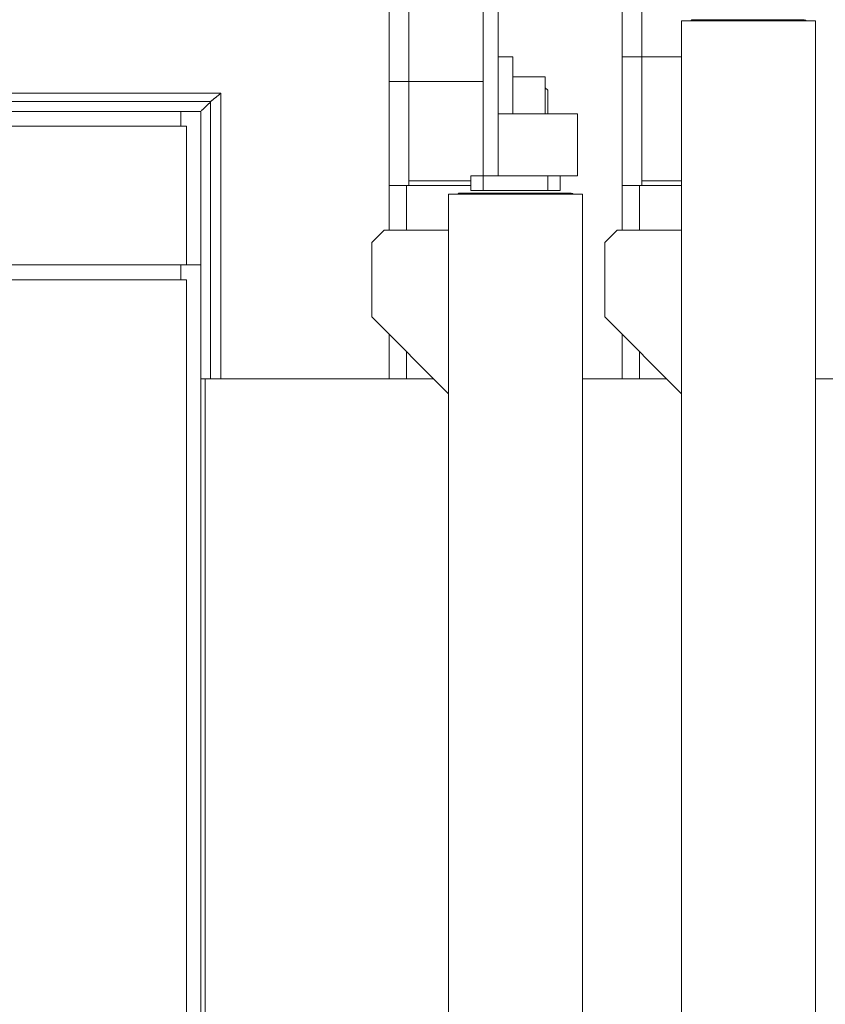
# Model space of a CAD drawing. Extents: x 0 to 59450, y 0 to 42050.
# Tile 60 of 256: x 6820 to 7145, y 24741 to 25138. Entities that reach past the tile are written whole.
import ezdxf

# ---------------------------------------------------------------- set-up
doc = ezdxf.new("R2010")
doc.units = 0
doc.header["$LTSCALE"] = 20
doc.header["$MEASUREMENT"] = 0
doc.layers.get('0').update_dxf_attribs({"linetype": 'CONTINUOUS'})
doc.layers.get('Defpoints').update_dxf_attribs({"linetype": 'CONTINUOUS'})
doc.dimstyles.new('DXF001', dxfattribs={"dimtxt": 3.1, "dimasz": 2, "dimexe": 2, "dimexo": 0.8, "dimgap": 0.09, "dimtad": 1, "dimdsep": 46, "dimtxsty": 'STANDARD', "dimcen": 0.09, "dimazin": 2, "dimtfac": 0.645161, "dimtdec": 4, "dimtmove": 0, "dimatfit": 3, "dimfxl": 1, "dimtvp": 0.66129, "dimtolj": 1, "dimtzin": 0, "dimarcsym": 0})

# ---------------------------------------------------------------- blocks, each defined once
blk = doc.blocks.new('_OPEN')
at = {"color": 0, "linetype": 'ByBlock', "lineweight": -2}
for p, q in [((-1, 0.166667), (0, 0)), ((0, 0), (-1, -0.166667)), ((0, 0), (-1, 0))]:
    blk.add_line(p, q, dxfattribs=at)
blk = doc.blocks.new('*D44')
at = {"color": 0, "linetype": 'Continuous', "lineweight": -2}
for p, q in [((7495.74, 25551.04), (5851.6, 25551.04)), ((5853.6, 25549.04), (5853.6, 23690.46)), ((9569.23, 23688.46), (5851.6, 23688.46))]:
    blk.add_line(p, q, dxfattribs=at)
at = {"layer": 'Defpoints', "color": 0, "linetype": 'Continuous'}
for p in [(7496.54, 25551.04), (5853.6, 23688.46), (9570.03, 23688.46)]:
    blk.add_point(p, dxfattribs=at)
at = {"color": 0, "linetype": 'Continuous', "lineweight": -2, "xscale": 2, "yscale": 2, "zscale": 2}
for p, rotation in [((5853.6, 25551.04), 90), ((5853.6, 23688.46), 270)]:
    blk.add_blockref('_OPEN', p, dxfattribs=dict(at, rotation=rotation))
at = {"color": 0, "linetype": 'Continuous', "lineweight": 13, "insert": (5803.51, 24793.65), "char_height": 100, "attachment_point": 5, "rotation": 90}
blk.add_mtext('\\A1;\\A1;1863', dxfattribs=at)

msp = doc.modelspace()

# ---------------------------------------------------------------- linework, layer by layer
at = {"color": 3, "linetype": 'Continuous', "lineweight": 13}
for p, q in [((7062.543, 25123.041), (7062.543, 25307.541)), ((7070.543, 25307.541), (7070.543, 25123.041)), ((6968.543, 25113.041), (6968.543, 25278.541)), ((6976.543, 25278.541), (6976.543, 25113.041)), ((7006.543, 25171.054), (7006.543, 25075.041)), ((7012.543, 25075.041), (7012.543, 25171.054)), ((7086.543, 25137.641), (7086.543, 24418.441)), ((7113.543, 25137.541), (7086.543, 25137.541)), ((7091.043, 25138.041), (7136.043, 25138.041)), ((7140.543, 25137.541), (7113.543, 25137.541)), ((7140.543, 24418.441), (7140.543, 25137.641)), ((7018.543, 25123.041), (7012.543, 25123.041)), ((7018.543, 25100.042), (7018.543, 25123.041)), ((7062.543, 25071.041), (7062.543, 25123.041)), ((7062.543, 25123.041), (7070.543, 25123.041)), ((7070.543, 25123.041), (7070.543, 25071.041)), ((7070.544, 25123.041), (7086.543, 25123.041)), ((6968.543, 25071.041), (6968.543, 25113.041)), ((6968.543, 25113.041), (6976.543, 25113.041)), ((6976.543, 25113.041), (7006.543, 25113.041)), ((6976.543, 25113.041), (6976.543, 25071.041)), ((7031.543, 25115.041), (7018.543, 25115.041)), ((7031.543, 25115.041), (7031.543, 25103.041)), ((7032.544, 25109.54), (7031.543, 25110.541)), ((7032.543, 25109.54), (7032.543, 25100.042)), ((6725.399, 25108.345), (6900.74, 25108.345)), ((6896.543, 25105.031), (6725.399, 25105.031)), ((6819.528, 25105.041), (6823.807, 25105.041)), ((6823.807, 25105.041), (6828.085, 25105.041)), ((6828.085, 25105.041), (6832.364, 25105.041)), ((6832.364, 25105.041), (6836.643, 25105.041)), ((6836.643, 25105.041), (6840.919, 25105.041)), ((6840.919, 25105.041), (6845.2, 25105.041)), ((6845.2, 25105.041), (6849.487, 25105.041)), ((6849.487, 25105.041), (6853.757, 25105.041)), ((6853.757, 25105.041), (6858.001, 25105.041)), ((6858.001, 25105.041), (6862.314, 25105.041)), ((6862.314, 25105.041), (6866.728, 25105.041)), ((6866.728, 25105.041), (6870.871, 25105.041)), ((6870.871, 25105.041), (6874.618, 25105.041)), ((6874.618, 25105.041), (6879.429, 25105.041)), ((6879.429, 25105.041), (6886.839, 25105.041)), ((6886.839, 25105.041), (6896.543, 25105.041)), ((6896.543, 25104.824), (6896.444, 25104.73)), ((6896.543, 25105.041), (6896.648, 25105.123)), ((6896.543, 25105.041), (6896.543, 24993.041)), ((6896.648, 25105.123), (6896.753, 25105.206)), ((6896.753, 25105.206), (6896.858, 25105.288)), ((6896.858, 25105.288), (6896.963, 25105.37)), ((6896.963, 25105.37), (6897.068, 25105.453)), ((6897.068, 25105.453), (6897.173, 25105.535)), ((6897.173, 25105.535), (6897.277, 25105.618)), ((6897.277, 25105.618), (6897.382, 25105.7)), ((6897.382, 25105.7), (6897.487, 25105.783)), ((6897.487, 25105.783), (6897.592, 25105.865)), ((6897.592, 25105.865), (6897.697, 25105.948)), ((6897.697, 25105.948), (6897.802, 25106.03)), ((6897.802, 25106.03), (6897.907, 25106.113)), ((6897.907, 25106.113), (6898.012, 25106.196)), ((6898.012, 25106.196), (6898.117, 25106.278)), ((6898.117, 25106.278), (6898.221, 25106.361)), ((6898.221, 25106.361), (6898.326, 25106.444)), ((6898.326, 25106.444), (6898.431, 25106.526)), ((6898.431, 25106.526), (6898.536, 25106.609)), ((6898.536, 25106.609), (6898.641, 25106.691)), ((6898.641, 25106.691), (6898.746, 25106.774)), ((6898.746, 25106.774), (6898.851, 25106.857)), ((6898.851, 25106.857), (6898.956, 25106.94)), ((6898.956, 25106.94), (6899.061, 25107.022)), ((6899.061, 25107.022), (6899.166, 25107.105)), ((6899.166, 25107.105), (6899.27, 25107.188)), ((6899.27, 25107.188), (6899.375, 25107.27)), ((6899.375, 25107.27), (6899.48, 25107.353)), ((6899.48, 25107.353), (6899.585, 25107.436)), ((6899.585, 25107.436), (6899.69, 25107.519)), ((6899.69, 25107.519), (6899.794, 25107.601)), ((6899.794, 25107.601), (6899.9, 25107.684)), ((6899.9, 25107.684), (6900.008, 25107.769)), ((6900.008, 25107.769), (6900.11, 25107.849)), ((6900.11, 25107.849), (6900.202, 25107.922)), ((6900.202, 25107.922), (6900.32, 25108.015)), ((6900.32, 25108.015), (6900.502, 25108.158)), ((6900.502, 25108.158), (6900.74, 25108.345)), ((6900.739, 25108.345), (6900.739, 24993.041)), ((6884.544, 25101.041), (6731.003, 25101.041)), ((6884.543, 25095.041), (6884.543, 25101.041)), ((6892.543, 25101.041), (6884.544, 25101.041)), ((6892.543, 25101.041), (6892.543, 25039.041)), ((6892.563, 25101.041), (6892.545, 25101.041)), ((6892.789, 25101.257), (6892.563, 25101.043)), ((6892.565, 24993.041), (6892.565, 25101.041)), ((6892.962, 25101.42), (6892.789, 25101.257)), ((6893.074, 25101.527), (6892.962, 25101.42)), ((6893.161, 25101.609), (6893.074, 25101.527)), ((6893.257, 25101.701), (6893.161, 25101.609)), ((6893.36, 25101.798), (6893.257, 25101.701)), ((6893.46, 25101.893), (6893.36, 25101.798)), ((6893.559, 25101.987), (6893.46, 25101.893)), ((6893.658, 25102.082), (6893.559, 25101.987)), ((6893.758, 25102.176), (6893.658, 25102.082)), ((6893.858, 25102.271), (6893.758, 25102.176)), ((6893.957, 25102.365), (6893.858, 25102.271)), ((6894.056, 25102.46), (6893.957, 25102.365)), ((6894.156, 25102.554), (6894.056, 25102.46)), ((6894.255, 25102.649), (6894.156, 25102.554)), ((6894.355, 25102.744), (6894.255, 25102.649)), ((6894.454, 25102.838), (6894.355, 25102.744)), ((6894.554, 25102.933), (6894.454, 25102.838)), ((6894.653, 25103.027), (6894.554, 25102.933)), ((6894.753, 25103.122), (6894.653, 25103.027)), ((6894.852, 25103.216), (6894.753, 25103.122)), ((6894.952, 25103.311), (6894.852, 25103.216)), ((6895.051, 25103.406), (6894.952, 25103.311)), ((6895.151, 25103.5), (6895.051, 25103.406)), ((6895.25, 25103.595), (6895.151, 25103.5)), ((6895.349, 25103.689), (6895.25, 25103.595)), ((6895.449, 25103.784), (6895.349, 25103.689)), ((6895.548, 25103.879), (6895.449, 25103.784)), ((6895.648, 25103.973), (6895.548, 25103.879)), ((6895.747, 25104.068), (6895.648, 25103.973)), ((6895.847, 25104.162), (6895.747, 25104.068)), ((6895.946, 25104.257), (6895.847, 25104.162)), ((6896.046, 25104.352), (6895.946, 25104.257)), ((6896.145, 25104.446), (6896.046, 25104.352)), ((6896.245, 25104.541), (6896.145, 25104.446)), ((6896.344, 25104.635), (6896.245, 25104.541)), ((6896.444, 25104.73), (6896.344, 25104.635)), ((7031.543, 25100.042), (7031.543, 25103.041)), ((7018.555, 25100.041), (7012.544, 25100.041)), ((7039.553, 25100.041), (7018.553, 25100.041)), ((7039.553, 25100.041), (7044.553, 25100.041)), ((7044.553, 25100.041), (7044.553, 25075.041)), ((6886.799, 25095.041), (6757.334, 25095.041)), ((6884.543, 25095.039), (6884.543, 25095.041)), ((6886.799, 25095.041), (6886.799, 25039.041)), ((7001.543, 25073.041), (6976.543, 25073.041)), ((7001.543, 25075.041), (7006.543, 25075.041)), ((7001.543, 25069.041), (7001.543, 25075.041)), ((7006.543, 25069.041), (7006.543, 25075.041)), ((7006.543, 25075.041), (7012.543, 25075.041)), ((7012.543, 25075.041), (7032.543, 25075.041)), ((7032.543, 25075.041), (7037.543, 25075.041)), ((7032.543, 25069.041), (7032.543, 25075.041)), ((7037.543, 25075.041), (7039.553, 25075.041)), ((7037.543, 25075.041), (7037.543, 25069.041)), ((7044.553, 25075.041), (7039.553, 25075.041)), ((7086.543, 25073.041), (7070.543, 25073.041)), ((6968.543, 25071.041), (6976.543, 25071.041)), ((6968.543, 25053.041), (6968.543, 25071.041)), ((6975.543, 25053.041), (6975.543, 25071.041)), ((7001.543, 25071.041), (6976.543, 25071.041)), ((7006.543, 25069.041), (7001.543, 25069.041)), ((7032.543, 25069.041), (7006.543, 25069.041)), ((7037.543, 25069.041), (7032.543, 25069.041)), ((7070.543, 25071.041), (7062.543, 25071.041)), ((7062.543, 25053.041), (7062.543, 25071.041)), ((7069.543, 25053.041), (7069.543, 25071.041)), ((7086.543, 25071.041), (7070.544, 25071.041)), ((6992.543, 25067.641), (6992.543, 24448.441)), ((7019.543, 25067.541), (6992.543, 25067.541)), ((6997.042, 25068.042), (6997.026, 25068.042)), ((6997.043, 25068.041), (7042.043, 25068.041)), ((7046.543, 25067.541), (7019.543, 25067.541)), ((7046.543, 24448.441), (7046.543, 25067.641)), ((6966.543, 25053.041), (6961.543, 25048.041)), ((6966.543, 25053.041), (6992.543, 25053.041)), ((7060.543, 25053.041), (7055.543, 25048.041)), ((7060.543, 25053.041), (7086.543, 25053.041)), ((6961.543, 25048.041), (6961.543, 25018.041)), ((7055.543, 25048.041), (7055.543, 25018.041)), ((6757.334, 25039.041), (6886.799, 25039.041)), ((6884.543, 25033.041), (6884.543, 25039.041)), ((6892.543, 25039.041), (6886.799, 25039.041)), ((6892.543, 24993.039), (6892.543, 25039.041)), ((6892.543, 25039.041), (6892.565, 25039.041)), ((6892.543, 25039.041), (6892.565, 25038.982)), ((6886.799, 25033.041), (6757.069, 25033.041)), ((6886.799, 25033.041), (6886.799, 24623.041)), ((6961.543, 25018.041), (6992.543, 24987.041)), ((7055.543, 25018.041), (7086.543, 24987.041)), ((6968.543, 24993.041), (6968.543, 25011.041)), ((7062.543, 24993.041), (7062.543, 25011.041)), ((6975.543, 24993.041), (6975.543, 25004.041)), ((7069.543, 24993.041), (7069.543, 25004.041)), ((6894.363, 24993.041), (6892.543, 24993.041)), ((6892.543, 24663.041), (6892.543, 24993.041)), ((6896.543, 24993.041), (6894.363, 24993.041)), ((6894.363, 24993.041), (6894.363, 24663.041)), ((6900.739, 24993.041), (6896.543, 24993.041)), ((6900.74, 24993.041), (6968.543, 24993.041)), ((6968.543, 24993.041), (6975.543, 24993.041)), ((6975.543, 24993.041), (6986.546, 24993.041)), ((7062.543, 24993.041), (7046.545, 24993.041)), ((7069.543, 24993.041), (7062.543, 24993.041)), ((7069.543, 24993.041), (7080.546, 24993.041)), ((7162.541, 24993.041), (7140.544, 24993.041))]:
    msp.add_line(p, q, dxfattribs=at)
for centre, radius, start, end in [((7091.943, 25136.493), 2.053, 148.20192, 149.33195), ((7090.86, 25137.165), 0.78, 145.92292, 148.22135), ((7090.937, 25137.097), 0.882, 143.72788, 145.06752), ((7092.381, 25136.11), 2.63, 144.65454, 144.99488), ((7091.079, 25137.04), 1.03, 144.04113, 144.99949), ((7090.927, 25137.106), 0.869, 140.35501, 141.61183), ((7091.035, 25137.072), 0.975, 141.84382, 142.90266), ((7091.097, 25136.967), 1.09, 138.55082, 139.51317), ((7091.05, 25137.027), 1.014, 138.29042, 139.31998), ((7091.033, 25137.059), 0.98, 137.98397, 139.04314), ((7091.045, 25137.06), 0.989, 137.46474, 138.50382), ((7091.05, 25137.013), 1.025, 134.66031, 135.6912), ((7091.046, 25137.03), 1.01, 134.171, 135.20863), ((7091.044, 25137.045), 0.998, 133.63025, 134.67023), ((7091.046, 25137.055), 0.992, 133.08198, 134.11926), ((7091.047, 25137.011), 1.025, 130.41205, 131.44787), ((7091.047, 25137.023), 1.016, 129.77559, 130.81078), ((7091.047, 25137.089), 0.966, 131.2746, 132.30903), ((7091.047, 25136.989), 1.044, 126.59724, 127.62992), ((7091.048, 25137.054), 0.992, 127.86856, 128.89995), ((7091.048, 25137.008), 1.029, 125.26431, 126.29376), ((7091.047, 25137.073), 0.976, 126.43441, 127.46238), ((7091.048, 25137.026), 1.015, 123.83331, 124.85888), ((7091.048, 25137.035), 1.008, 123.09875, 124.12258), ((7091.048, 25137.042), 1.001, 122.298, 123.31905), ((7091.048, 25136.994), 1.043, 119.89807, 120.91715), ((7091.048, 25137.057), 0.989, 120.67996, 121.69588), ((7091.049, 25137.008), 1.032, 118.30394, 119.31765), ((7091.048, 25137.07), 0.977, 118.97583, 119.98602), ((7091.049, 25137.019), 1.022, 116.63126, 117.63902), ((7091.048, 25137.024), 1.018, 115.7183, 116.7222), ((7091.049, 25137.029), 1.013, 114.87786, 115.87912), ((7091.049, 25137.033), 1.01, 113.96701, 114.96406), ((7091.049, 25137.037), 1.006, 113.07213, 114.06634), ((7091.049, 25136.982), 1.057, 110.89865, 111.88834), ((7091.049, 25137.043), 1, 111.21541, 112.20206), ((7091.049, 25137.045), 0.998, 110.22195, 111.20377), ((7091.049, 25137.048), 0.996, 109.30957, 110.28818), ((7091.049, 25136.99), 1.051, 107.28849, 108.26199), ((7091.049, 25137.051), 0.993, 107.35702, 108.32712), ((7091.049, 25136.991), 1.05, 105.4096, 106.37433), ((7091.049, 25137.051), 0.992, 105.39384, 106.35501), ((7091.049, 25136.99), 1.051, 103.55848, 104.51401), ((7091.049, 25137.051), 0.992, 103.42544, 104.37727), ((7091.048, 25137.048), 0.994, 102.41174, 103.35771), ((7091.048, 25136.987), 1.054, 100.74162, 101.68374), ((7091.048, 25137.045), 0.997, 100.42815, 101.36416), ((7091.048, 25136.982), 1.059, 98.88694, 99.81902), ((7091.048, 25137.04), 1.002, 98.4876, 99.41351), ((7091.048, 25137.038), 1.004, 97.50877, 98.43045), ((7091.047, 25137.032), 1.01, 96.52654, 97.44133), ((7091.047, 25137.03), 1.012, 95.60934, 96.5205), ((7091.047, 25137.026), 1.016, 94.65414, 95.56034), ((7091.046, 25137.02), 1.022, 93.69683, 94.59655), ((7091.047, 25137.006), 1.036, 92.81193, 93.69845), ((7091.046, 25137.012), 1.03, 91.88104, 92.77168), ((7091.046, 25137.032), 1.009, 90.97779, 91.8864), ((7136.043, 25137.041), 1, 30, 90), ((6997.943, 25066.493), 2.053, 148.20192, 149.33195), ((6996.86, 25067.165), 0.78, 145.92292, 148.22135), ((6996.937, 25067.097), 0.882, 143.72788, 145.06752), ((6998.381, 25066.11), 2.63, 144.65454, 144.99488), ((6997.079, 25067.04), 1.03, 144.04113, 144.99949), ((6996.927, 25067.106), 0.869, 140.35501, 141.61183), ((6997.035, 25067.072), 0.975, 141.84383, 142.90265), ((6997.097, 25066.967), 1.09, 138.55082, 139.51317), ((6997.049, 25067.027), 1.014, 138.29038, 139.32002), ((6997.033, 25067.059), 0.98, 137.98398, 139.04313), ((6997.045, 25067.06), 0.989, 137.46491, 138.50365), ((6997.052, 25067.011), 1.027, 134.66144, 135.69007), ((6997.05, 25067.026), 1.016, 134.17408, 135.20555), ((6997.049, 25067.04), 1.005, 133.63394, 134.66654), ((6997.05, 25067.051), 0.998, 133.08519, 134.11604), ((6997.051, 25067.007), 1.031, 130.41503, 131.4449), ((6997.05, 25067.074), 0.98, 131.88383, 132.91314), ((6997.05, 25067.03), 1.014, 129.20252, 130.23128), ((6997.05, 25066.984), 1.049, 126.59992, 127.62724), ((6997.051, 25067.051), 0.997, 127.87109, 128.89742), ((6997.05, 25067.06), 0.989, 127.16095, 128.18559), ((6997.05, 25067.014), 1.026, 124.55712, 125.58059), ((6997.05, 25067.023), 1.019, 123.83542, 124.85677), ((6997.05, 25067.032), 1.012, 123.1007, 124.12062), ((6997.05, 25067.039), 1.005, 122.32678, 123.34422), ((6997.05, 25067.048), 0.998, 121.53868, 122.55445), ((6997.05, 25066.998), 1.041, 119.09553, 120.10845), ((6997.05, 25067.062), 0.986, 119.89321, 120.90424), ((6997.049, 25067.011), 1.03, 117.44763, 118.45545), ((6997.05, 25067.017), 1.024, 116.63229, 117.63799), ((6997.05, 25067.022), 1.02, 115.74799, 116.75013), ((6997.05, 25067.028), 1.015, 114.87858, 115.8784), ((6997.049, 25067.032), 1.011, 113.96757, 114.9635), ((6997.05, 25067.036), 1.007, 113.10262, 114.09601), ((6997.049, 25067.039), 1.004, 112.13545, 113.12462), ((6997.049, 25067.043), 1, 111.21552, 112.20196), ((6997.048, 25067.045), 0.998, 110.25322, 111.23514), ((6997.048, 25066.99), 1.05, 108.22809, 109.20709), ((6997.049, 25067.049), 0.994, 108.35512, 109.32929), ((6997.048, 25067.052), 0.992, 107.38897, 108.36005), ((6997.048, 25066.992), 1.049, 105.44015, 106.40612), ((6997.047, 25067.053), 0.99, 105.39307, 106.35578), ((6997.048, 25067.052), 0.991, 104.43046, 105.38779), ((6997.047, 25066.993), 1.048, 102.63576, 103.58967), ((6997.047, 25067.051), 0.992, 102.4446, 103.3929), ((6997.047, 25067.051), 0.992, 101.456, 102.40071), ((6997.047, 25066.987), 1.054, 99.83246, 100.7713), ((6997.047, 25067.047), 0.995, 99.49341, 100.42856), ((6997.046, 25067.043), 0.999, 98.48595, 99.41516), ((6997.046, 25067.042), 1.001, 97.54213, 98.46733), ((6997.045, 25067.036), 1.006, 96.55995, 97.47848), ((6997.046, 25067.035), 1.007, 95.64277, 96.55789), ((6997.045, 25067.031), 1.011, 94.65206, 95.56242), ((6997.045, 25067.025), 1.017, 93.7659, 94.66996), ((6997.045, 25067.011), 1.031, 92.80969, 93.70069), ((6997.045, 25067.017), 1.025, 91.91444, 92.80978), ((6997.044, 25067.101), 0.941, 91.10889, 92.0225), ((7042.043, 25067.041), 1, 30, 90)]:
    msp.add_arc(centre, radius, start, end, dxfattribs=at)

# ---------------------------------------------------------------- dimensions: what is measured, and where the dimension line sits
at = {"color": 7, "linetype": 'Continuous', "lineweight": 13}
dim = msp.add_linear_dim(base=(5853.598, 23688.461), p1=(7496.543, 25551.041), p2=(9570.032, 23688.461), angle=90, text='\\A1;1863', dimstyle='DXF001', override={"dimtxt": 100, "dimasz": 2, "dimblk1": 'OPEN', "dimblk2": 'OPEN', "dimsah": 1}, dxfattribs=at)
dim.commit()
dim.dimension.update_dxf_attribs({"geometry": '*D44', "text_midpoint": (5853.598, 24793.651), "dimtype": 160})

doc.saveas('drawing.dxf')
